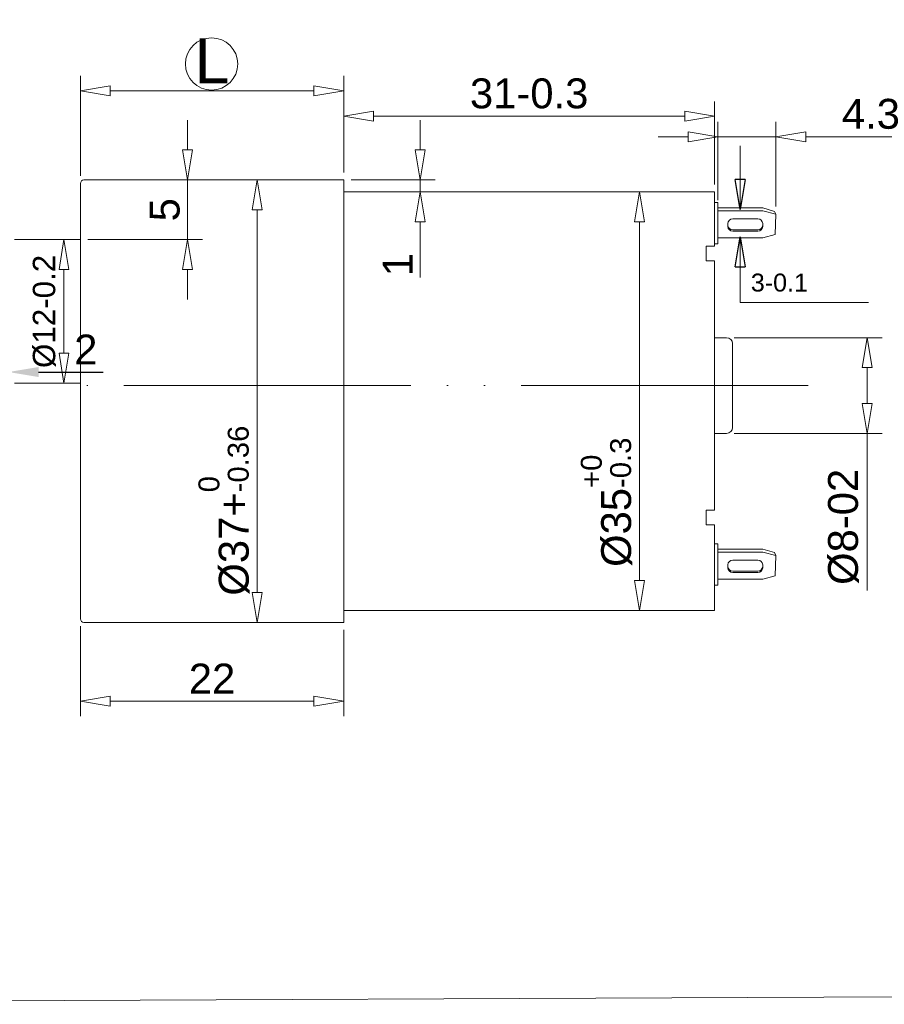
# Model space of a CAD drawing. Header units: millimetres. Extents: x 1871 to 2905, y 2083 to 2240.
# Tile 4 of 14: x 2190 to 2262, y 2088 to 2170. Entities that reach past the tile are written whole.
import ezdxf

# ---------------------------------------------------------------- set-up
doc = ezdxf.new("R2010")
doc.units = ezdxf.units.MM
doc.linetypes.add('ACAD_ISO05W100', pattern=[33, 24, -3, 0, -3, 0, -3])
doc.styles.get("Standard").update_dxf_attribs({"font": 'arial.ttf'})
doc.dimstyles.new('ISO-25', dxfattribs={"dimtxt": 2.5, "dimasz": 2.5, "dimexe": 1.25, "dimexo": 0.625, "dimtad": 1, "dimtxsty": 'Standard', "dimcen": 2.5, "dimadec": 0, "dimazin": 0, "dimtfac": 1, "dimtmove": 0, "dimatfit": 3, "dimfxl": 0, "dimarcsym": 0})
doc.dimstyles.new('副本 ISO-25', dxfattribs={"dimtxt": 2.5, "dimasz": 2.5, "dimexe": 1.25, "dimexo": 0.625, "dimtad": 1, "dimtxsty": 'Standard', "dimblk": 'CLOSEDBLANK', "dimcen": 2.5, "dimadec": 0, "dimazin": 0, "dimtfac": 1, "dimtmove": 0, "dimatfit": 3, "dimldrblk": 'CLOSEDBLANK', "dimfxl": 0, "dimlwd": 5, "dimlwe": 5, "dimarcsym": 0})

# ---------------------------------------------------------------- blocks, each defined once
blk = doc.blocks.new('_ClosedBlank')
at = {"color": 0, "linetype": 'ByBlock', "lineweight": -2}
for p, q in [((-1, 0.167), (0, 0)), ((-1, 0.167), (-1, -0.167)), ((0, 0), (-1, -0.167))]:
    blk.add_line(p, q, dxfattribs=at)
blk = doc.blocks.new('*D235')
at = {"color": 0, "lineweight": 5, "transparency": 16777216}
for p, q in [((2194.992, 2157.212), (2194.992, 2165.581)), ((2216.992, 2157.512), (2216.992, 2165.581)), ((2197.492, 2164.331), (2214.492, 2164.331))]:
    blk.add_line(p, q, dxfattribs=at)
at = {"layer": 'Defpoints', "color": 0, "transparency": 16777216}
for p in [(2216.992, 2164.331), (2216.992, 2156.887), (2194.992, 2156.587)]:
    blk.add_point(p, dxfattribs=at)
at = {"color": 0, "lineweight": 5, "transparency": 16777216, "xscale": 2.5, "yscale": 2.5, "zscale": 2.5, "rotation": 180}
blk.add_blockref('_ClosedBlank', (2194.992, 2164.331), dxfattribs=at)
at = {"color": 0, "lineweight": 5, "transparency": 16777216, "xscale": 2.5, "yscale": 2.5, "zscale": 2.5}
blk.add_blockref('_ClosedBlank', (2216.992, 2164.331), dxfattribs=at)
at = {"color": 0, "lineweight": 5, "transparency": 16777216, "insert": (2205.992, 2166.831), "char_height": 2.5, "width": 15.2106, "attachment_point": 5}
blk.add_mtext('{\\H1.5x;L}', dxfattribs=at)
blk = doc.blocks.new('*D236')
at = {"color": 0, "lineweight": 5, "transparency": 16777216}
for p, q in [((2206.767, 2156.887), (2211.006, 2156.887)), ((2209.756, 2154.387), (2209.756, 2122.387)), ((2206.767, 2119.887), (2211.006, 2119.887))]:
    blk.add_line(p, q, dxfattribs=at)
at = {"layer": 'Defpoints', "color": 0, "transparency": 16777216}
for p in [(2206.142, 2156.887), (2206.142, 2119.887), (2209.756, 2119.887)]:
    blk.add_point(p, dxfattribs=at)
at = {"color": 0, "lineweight": 5, "transparency": 16777216, "xscale": 2.5, "yscale": 2.5, "zscale": 2.5}
for p, rotation in [((2209.756, 2156.887), 90), ((2209.756, 2119.887), 270)]:
    blk.add_blockref('_ClosedBlank', p, dxfattribs=dict(at, rotation=rotation))
at = {"color": 0, "lineweight": 5, "transparency": 16777216, "insert": (2207.002, 2129.231), "char_height": 2.5, "width": 29.93402, "attachment_point": 5, "rotation": 90}
blk.add_mtext('%%C37+{\\H0.7x;\\S0^ -0.36;}', dxfattribs=at)
blk = doc.blocks.new('*D237')
at = {"color": 0, "lineweight": 5, "transparency": 16777216}
for p, q in [((2203.943, 2159.387), (2203.943, 2161.887)), ((2195.917, 2156.887), (2205.193, 2156.887)), ((2203.943, 2156.887), (2203.943, 2151.887)), ((2195.617, 2151.887), (2205.193, 2151.887)), ((2203.943, 2149.387), (2203.943, 2146.887))]:
    blk.add_line(p, q, dxfattribs=at)
at = {"layer": 'Defpoints', "color": 0, "transparency": 16777216}
for p in [(2195.292, 2156.887), (2194.992, 2151.887), (2203.943, 2151.887)]:
    blk.add_point(p, dxfattribs=at)
at = {"color": 0, "lineweight": 5, "transparency": 16777216, "xscale": 2.5, "yscale": 2.5, "zscale": 2.5}
for p, rotation in [((2203.943, 2156.887), 270), ((2203.943, 2151.887), 90)]:
    blk.add_blockref('_ClosedBlank', p, dxfattribs=dict(at, rotation=rotation))
at = {"color": 0, "lineweight": 5, "transparency": 16777216, "insert": (2202.047, 2154.387), "char_height": 2.5, "width": 13.1416, "attachment_point": 5, "rotation": 90}
blk.add_mtext('5', dxfattribs=at)
blk = doc.blocks.new('*D238')
at = {"color": 0, "lineweight": 5, "transparency": 16777216}
for p, q in [((2192.867, 2151.887), (2194.871, 2151.887)), ((2193.621, 2149.387), (2193.621, 2142.387)), ((2192.867, 2139.887), (2194.871, 2139.887))]:
    blk.add_line(p, q, dxfattribs=at)
at = {"layer": 'Defpoints', "color": 0, "transparency": 16777216}
for p in [(2192.242, 2151.887), (2192.242, 2139.887), (2193.621, 2139.887)]:
    blk.add_point(p, dxfattribs=at)
at = {"color": 0, "lineweight": 5, "transparency": 16777216, "xscale": 2.5, "yscale": 2.5, "zscale": 2.5}
for p, rotation in [((2193.621, 2151.887), 90), ((2193.621, 2139.887), 270)]:
    blk.add_blockref('_ClosedBlank', p, dxfattribs=dict(at, rotation=rotation))
at = {"color": 0, "lineweight": 5, "transparency": 16777216, "insert": (2191.986, 2145.887), "char_height": 2.5, "width": 24.81494, "attachment_point": 5, "rotation": 90}
blk.add_mtext('{\\H0.75x;%%C12-0.2}', dxfattribs=at)
blk = doc.blocks.new('*D239')
at = {"color": 0, "lineweight": 5, "transparency": 16777216}
for p, q in [((2216.992, 2157.512), (2216.992, 2163.448)), ((2247.992, 2156.512), (2247.992, 2163.448)), ((2219.492, 2162.198), (2245.492, 2162.198))]:
    blk.add_line(p, q, dxfattribs=at)
at = {"layer": 'Defpoints', "color": 0, "transparency": 16777216}
for p in [(2247.992, 2162.198), (2216.992, 2156.887), (2247.992, 2155.887)]:
    blk.add_point(p, dxfattribs=at)
at = {"color": 0, "lineweight": 5, "transparency": 16777216, "xscale": 2.5, "yscale": 2.5, "zscale": 2.5, "rotation": 180}
blk.add_blockref('_ClosedBlank', (2216.992, 2162.198), dxfattribs=at)
at = {"color": 0, "lineweight": 5, "transparency": 16777216, "xscale": 2.5, "yscale": 2.5, "zscale": 2.5}
blk.add_blockref('_ClosedBlank', (2247.992, 2162.198), dxfattribs=at)
at = {"color": 0, "lineweight": 5, "transparency": 16777216, "insert": (2232.492, 2164.1), "char_height": 2.5, "width": 17.49014, "attachment_point": 5}
blk.add_mtext('31-0.3', dxfattribs=at)
blk = doc.blocks.new('*D240')
at = {"color": 0, "lineweight": 5, "transparency": 16777216}
for p, q in [((2243.094, 2155.887), (2240.46, 2155.887)), ((2241.71, 2153.387), (2241.71, 2123.387)), ((2243.094, 2120.887), (2240.46, 2120.887))]:
    blk.add_line(p, q, dxfattribs=at)
at = {"layer": 'Defpoints', "color": 0, "transparency": 16777216}
for p in [(2243.719, 2155.887), (2241.71, 2120.887), (2243.719, 2120.887)]:
    blk.add_point(p, dxfattribs=at)
at = {"color": 0, "lineweight": 5, "transparency": 16777216, "xscale": 2.5, "yscale": 2.5, "zscale": 2.5}
for p, rotation in [((2241.71, 2155.887), 90), ((2241.71, 2120.887), 270)]:
    blk.add_blockref('_ClosedBlank', p, dxfattribs=dict(at, rotation=rotation))
at = {"color": 0, "lineweight": 5, "transparency": 16777216, "insert": (2238.956, 2129.935), "char_height": 2.5, "width": 30.82382, "attachment_point": 5, "rotation": 90}
blk.add_mtext('%%C35{\\H0.7x;\\S+0^ -0.3;}', dxfattribs=at)
blk = doc.blocks.new('*D241')
at = {"color": 0, "lineweight": 5, "transparency": 16777216}
for p, q in [((2248.268, 2155.178), (2248.268, 2161.738)), ((2253.1, 2154.65), (2253.1, 2161.738)), ((2245.768, 2160.488), (2243.268, 2160.488)), ((2248.268, 2160.488), (2253.1, 2160.488)), ((2255.6, 2160.488), (2264.002, 2160.488))]:
    blk.add_line(p, q, dxfattribs=at)
at = {"layer": 'Defpoints', "color": 0, "transparency": 16777216}
for p in [(2253.1, 2160.488), (2248.268, 2154.553), (2253.1, 2154.025)]:
    blk.add_point(p, dxfattribs=at)
at = {"color": 0, "lineweight": 5, "transparency": 16777216, "xscale": 2.5, "yscale": 2.5, "zscale": 2.5}
blk.add_blockref('_ClosedBlank', (2248.268, 2160.488), dxfattribs=at)
at = {"color": 0, "lineweight": 5, "transparency": 16777216, "xscale": 2.5, "yscale": 2.5, "zscale": 2.5, "rotation": 180}
blk.add_blockref('_ClosedBlank', (2253.1, 2160.488), dxfattribs=at)
at = {"color": 0, "lineweight": 5, "transparency": 16777216, "insert": (2261.051, 2162.39), "char_height": 2.5, "attachment_point": 5}
blk.add_mtext('4.3', dxfattribs=at)
blk = doc.blocks.new('*D150')
at = {"color": 0, "lineweight": 5, "transparency": 16777216}
for p, q in [((2223.392, 2159.387), (2223.392, 2161.887)), ((2217.617, 2156.887), (2224.642, 2156.887)), ((2223.392, 2156.887), (2223.392, 2155.887)), ((2220.22, 2155.887), (2224.642, 2155.887)), ((2223.392, 2153.387), (2223.392, 2148.716))]:
    blk.add_line(p, q, dxfattribs=at)
at = {"layer": 'Defpoints', "color": 0, "transparency": 16777216}
for p in [(2216.992, 2156.887), (2219.595, 2155.887), (2223.392, 2155.887)]:
    blk.add_point(p, dxfattribs=at)
at = {"color": 0, "lineweight": 5, "transparency": 16777216, "xscale": 2.5, "yscale": 2.5, "zscale": 2.5}
for p, rotation in [((2223.392, 2156.887), 270), ((2223.392, 2155.887), 90)]:
    blk.add_blockref('_ClosedBlank', p, dxfattribs=dict(at, rotation=rotation))
at = {"color": 0, "lineweight": 5, "transparency": 16777216, "insert": (2221.512, 2149.802), "char_height": 2.5, "attachment_point": 5, "rotation": 90}
blk.add_mtext('1', dxfattribs=at)
blk = doc.blocks.new('*D242')
at = {"color": 0, "lineweight": 5, "transparency": 16777216}
for p, q in [((2249.617, 2143.693), (2261.989, 2143.693)), ((2260.739, 2141.193), (2260.739, 2138.193)), ((2249.617, 2135.693), (2261.989, 2135.693)), ((2260.739, 2135.693), (2260.739, 2122.562))]:
    blk.add_line(p, q, dxfattribs=at)
at = {"layer": 'Defpoints', "color": 0, "transparency": 16777216}
for p in [(2248.992, 2143.693), (2248.992, 2135.693), (2260.739, 2135.693)]:
    blk.add_point(p, dxfattribs=at)
at = {"color": 0, "lineweight": 5, "transparency": 16777216, "xscale": 2.5, "yscale": 2.5, "zscale": 2.5}
for p, rotation in [((2260.739, 2143.693), 90), ((2260.739, 2135.693), 270)]:
    blk.add_blockref('_ClosedBlank', p, dxfattribs=dict(at, rotation=rotation))
at = {"color": 0, "lineweight": 5, "transparency": 16777216, "insert": (2258.767, 2127.877), "char_height": 2.5, "width": 20.06298, "attachment_point": 5, "rotation": 90}
blk.add_mtext('%%C8-02', dxfattribs=at)
blk = doc.blocks.new('*D243')
at = {"color": 0, "linetype": 'ByBlock', "lineweight": 5, "transparency": 16777216}
for p, q in [((2194.992, 2119.562), (2194.992, 2112.065)), ((2216.992, 2119.262), (2216.992, 2112.065)), ((2197.492, 2113.315), (2214.492, 2113.315))]:
    blk.add_line(p, q, dxfattribs=at)
at = {"layer": 'Defpoints', "color": 0, "linetype": 'ByBlock', "transparency": 16777216}
for p in [(2194.992, 2120.187), (2216.992, 2119.887), (2216.992, 2113.315)]:
    blk.add_point(p, dxfattribs=at)
at = {"color": 0, "linetype": 'ByBlock', "lineweight": 5, "transparency": 16777216, "xscale": 2.5, "yscale": 2.5, "zscale": 2.5, "rotation": 180}
blk.add_blockref('_ClosedBlank', (2194.992, 2113.315), dxfattribs=at)
at = {"color": 0, "linetype": 'ByBlock', "lineweight": 5, "transparency": 16777216, "xscale": 2.5, "yscale": 2.5, "zscale": 2.5}
blk.add_blockref('_ClosedBlank', (2216.992, 2113.315), dxfattribs=at)
at = {"color": 0, "linetype": 'ByBlock', "lineweight": 5, "transparency": 16777216, "insert": (2205.992, 2115.195), "char_height": 2.5, "attachment_point": 5}
blk.add_mtext('22', dxfattribs=at)
blk = doc.blocks.new('*D176')
at = {"color": 0, "lineweight": -2, "transparency": 16777216}
for p, q in [((2186.972, 2142.358), (2186.972, 2139.571)), ((2188.992, 2142.358), (2188.992, 2139.571)), ((2184.472, 2140.821), (2181.972, 2140.821)), ((2186.972, 2140.821), (2188.992, 2140.821)), ((2191.492, 2140.821), (2196.898, 2140.821))]:
    blk.add_line(p, q, dxfattribs=at)
at = {"color": 0, "transparency": 16777216}
for points in [[(2184.472, 2141.238), (2184.472, 2140.405), (2186.972, 2140.821)], [(2191.492, 2141.238), (2191.492, 2140.405), (2188.992, 2140.821)]]:
    blk.add_solid(points, dxfattribs=at)
at = {"layer": 'Defpoints', "color": 0, "transparency": 16777216}
for p in [(2186.972, 2142.983), (2188.992, 2142.983), (2188.992, 2140.821)]:
    blk.add_point(p, dxfattribs=at)
at = {"color": 0, "lineweight": 20, "transparency": 16777216, "insert": (2195.445, 2142.701), "char_height": 2.5, "attachment_point": 5}
blk.add_mtext('2', dxfattribs=at)

msp = doc.modelspace()

# ---------------------------------------------------------------- linework, layer by layer
at = {"lineweight": 15}
for p, q in [((2195.292, 2156.887), (2216.992, 2156.887)), ((2216.992, 2156.887), (2216.992, 2119.887)), ((2194.992, 2120.187), (2194.992, 2156.587)), ((2216.992, 2155.887), (2247.992, 2155.887)), ((2247.992, 2155.887), (2247.992, 2151.335)), ((2247.992, 2155.004), (2248.268, 2155.004)), ((2248.268, 2155.004), (2248.268, 2151.538)), ((2248.268, 2154.553), (2252.007, 2154.553)), ((2248.268, 2154.307), (2252.022, 2154.307)), ((2252.007, 2154.553), (2253.007, 2154.253)), ((2252.022, 2154.307), (2253.1, 2154.025)), ((2253.007, 2154.253), (2253.1, 2154.025)), ((2249.504, 2153.634), (2251.609, 2153.634)), ((2253.1, 2154.025), (2253.052, 2152.316)), ((2249.104, 2152.988), (2249.104, 2153.234)), ((2251.609, 2152.7), (2249.504, 2152.7)), ((2251.609, 2152.588), (2249.504, 2152.588)), ((2252.009, 2153.234), (2252.009, 2152.988)), ((2194.992, 2151.887), (2189.492, 2151.887)), ((2252.007, 2152.029), (2248.268, 2152.029)), ((2252.007, 2152.029), (2253.052, 2152.316)), ((2247.992, 2151.335), (2247.283, 2151.335)), ((2247.283, 2151.335), (2247.283, 2150.124)), ((2248.268, 2151.538), (2247.992, 2151.538)), ((2247.283, 2150.124), (2247.992, 2150.124)), ((2247.992, 2150.124), (2247.992, 2129.261)), ((2247.992, 2139.693), (2247.992, 2143.693)), ((2247.992, 2143.693), (2248.992, 2143.693)), ((2249.492, 2143.193), (2249.492, 2136.193)), ((2189.492, 2139.887), (2194.992, 2139.887)), ((2248.992, 2135.693), (2247.992, 2135.693)), ((2247.285, 2128.05), (2247.285, 2129.261)), ((2247.285, 2129.261), (2247.992, 2129.261)), ((2247.992, 2128.05), (2247.285, 2128.05)), ((2247.992, 2128.05), (2247.992, 2120.887)), ((2247.992, 2126.47), (2248.268, 2126.47)), ((2248.268, 2126.47), (2248.268, 2123.005)), ((2248.268, 2126.02), (2252.007, 2126.02)), ((2248.268, 2125.774), (2252.022, 2125.774)), ((2252.007, 2126.02), (2253.007, 2125.72)), ((2252.022, 2125.774), (2253.1, 2125.492)), ((2253.007, 2125.72), (2253.1, 2125.492)), ((2253.1, 2125.492), (2253.052, 2123.783)), ((2249.104, 2124.455), (2249.104, 2124.701)), ((2249.504, 2125.101), (2251.609, 2125.101)), ((2252.009, 2124.701), (2252.009, 2124.455)), ((2251.609, 2124.167), (2249.504, 2124.167)), ((2251.609, 2124.055), (2249.504, 2124.055)), ((2252.007, 2123.496), (2253.052, 2123.783)), ((2248.268, 2123.005), (2247.992, 2123.005)), ((2252.007, 2123.496), (2248.268, 2123.496)), ((2247.992, 2120.887), (2216.992, 2120.887)), ((2216.992, 2119.887), (2195.292, 2119.887))]:
    msp.add_line(p, q, dxfattribs=at)
at = {"lineweight": 5}
msp.add_line((2250.138, 2146.623), (2260.842, 2146.623), dxfattribs=at)
at = {"color": 1, "linetype": 'ACAD_ISO05W100', "lineweight": 5}
msp.add_line((2255.817, 2139.693), (2193.505, 2139.693), dxfattribs=at)
at = {"linetype": 'ByBlock', "lineweight": 20}
msp.add_lwpolyline([(2123.762, 2238.632), (2377.73, 2239.768), (2377.73, 2089.099), (2123.762, 2087.963)], close=True, dxfattribs=at)
at = {"lineweight": 15}
msp.add_circle((2205.955, 2166.574), 2.184, dxfattribs=at)
for centre, radius, start, end in [((2195.292, 2156.587), 0.3, 90, 180), ((2249.504, 2153.234), 0.4, 90, 180), ((2251.609, 2153.234), 0.4, 0, 90), ((2249.504, 2153.1), 0.4, 180, 270), ((2249.504, 2152.988), 0.4, 180, 270), ((2251.609, 2153.1), 0.4, 270, 0), ((2251.609, 2152.988), 0.4, 270, 0), ((2248.992, 2143.193), 0.5, 0, 90), ((2248.992, 2136.193), 0.5, 270, 0), ((2249.504, 2124.701), 0.4, 90, 180), ((2249.504, 2124.567), 0.4, 180, 270), ((2251.609, 2124.701), 0.4, 0, 90), ((2251.609, 2124.567), 0.4, 270, 0), ((2249.504, 2124.455), 0.4, 180, 270), ((2251.609, 2124.455), 0.4, 270, 0), ((2195.292, 2120.187), 0.3, 180, 270)]:
    msp.add_arc(centre, radius, start, end, dxfattribs=at)

# ---------------------------------------------------------------- texts
at = {"lineweight": 5, "insert": (2251.015, 2149.051), "char_height": 1.5, "attachment_point": 1}
msp.add_mtext_dynamic_manual_height_columns('3-0.1', width=12.74813, gutter_width=12.5, heights=[0], dxfattribs=at)

# ---------------------------------------------------------------- dimensions: what is measured, and where the dimension line sits
at = {"lineweight": 5}
dim = msp.add_linear_dim(base=(2216.992, 2164.331), p1=(2194.992, 2156.587), p2=(2216.992, 2156.887), text='{\\H1.5x;L}', dimstyle='副本 ISO-25', dxfattribs=at)
dim.commit()
dim.dimension.update_dxf_attribs({"geometry": '*D235', "text_midpoint": (2205.992, 2164.331), "dimtype": 160})
for base, p1, p2, text, picture, middle in [((2247.992, 2162.198), (2216.992, 2156.887), (2247.992, 2155.887), '<>-0.3', '*D239', (2232.492, 2164.1)), ((2253.1, 2160.488), (2248.268, 2154.553), (2253.1, 2154.025), '4.3', '*D241', (2261.051, 2162.39))]:
    dim = msp.add_linear_dim(base=base, p1=p1, p2=p2, text=text, dimstyle='副本 ISO-25', dxfattribs=at)
    dim.commit()
    dim.dimension.update_dxf_attribs({"geometry": picture, "text_midpoint": middle})
for base, p1, p2, picture, middle in [((2203.943, 2151.887), (2195.292, 2156.887), (2194.992, 2151.887), '*D237', (2202.047, 2154.387)), ((2223.392, 2155.887), (2216.992, 2156.887), (2219.595, 2155.887), '*D150', (2221.512, 2149.802))]:
    dim = msp.add_linear_dim(base=base, p1=p1, p2=p2, angle=90, dimstyle='副本 ISO-25', dxfattribs=at)
    dim.commit()
    dim.dimension.update_dxf_attribs({"geometry": picture, "text_midpoint": middle})
for base, p1, p2, text, picture, middle in [((2193.621, 2139.887), (2192.242, 2151.887), (2192.242, 2139.887), '{\\H0.75x;%%C<>-0.2}', '*D238', (2191.986, 2145.887)), ((2260.739, 2135.693), (2248.992, 2143.693), (2248.992, 2135.693), '%%C<>-02', '*D242', (2258.767, 2127.877))]:
    dim = msp.add_linear_dim(base=base, p1=p1, p2=p2, angle=90, text=text, dimstyle='副本 ISO-25', dxfattribs=at)
    dim.commit()
    dim.dimension.update_dxf_attribs({"geometry": picture, "text_midpoint": middle})
for base, p1, p2, text, picture, middle in [((2209.756, 2119.887), (2206.142, 2156.887), (2206.142, 2119.887), '%%C<>+{\\H0.7x;\\S0^ -0.36;}', '*D236', (2209.756, 2129.231)), ((2241.71, 2120.887), (2243.719, 2155.887), (2243.719, 2120.887), '%%C<>{\\H0.7x;\\S+0^ -0.3;}', '*D240', (2241.71, 2129.935))]:
    dim = msp.add_linear_dim(base=base, p1=p1, p2=p2, angle=90, text=text, dimstyle='副本 ISO-25', dxfattribs=at)
    dim.commit()
    dim.dimension.update_dxf_attribs({"geometry": picture, "text_midpoint": middle, "dimtype": 160})
at = {"lineweight": 20}
dim = msp.add_linear_dim(base=(2188.992, 2140.821), p1=(2186.972, 2142.983), p2=(2188.992, 2142.983), text='2', dimstyle='ISO-25', dxfattribs=at)
dim.commit()
dim.dimension.update_dxf_attribs({"geometry": '*D176', "text_midpoint": (2195.445, 2142.701)})
at = {"linetype": 'ByBlock', "lineweight": 5}
dim = msp.add_linear_dim(base=(2216.992, 2113.315), p1=(2194.992, 2120.187), p2=(2216.992, 2119.887), dimstyle='副本 ISO-25', dxfattribs=at)
dim.commit()
dim.dimension.update_dxf_attribs({"geometry": '*D243', "text_midpoint": (2205.992, 2115.195)})

# ---------------------------------------------------------------- leaders
at = {"lineweight": 5}
for points in [[(2250.138, 2154.421), (2250.138, 2159.719)], [(2250.138, 2152.128), (2250.138, 2146.623)]]:
    msp.add_leader(points, dimstyle='副本 ISO-25', override={"dimgap": 0.625, "dimtad": 0}, dxfattribs=at)

doc.saveas('drawing.dxf')
